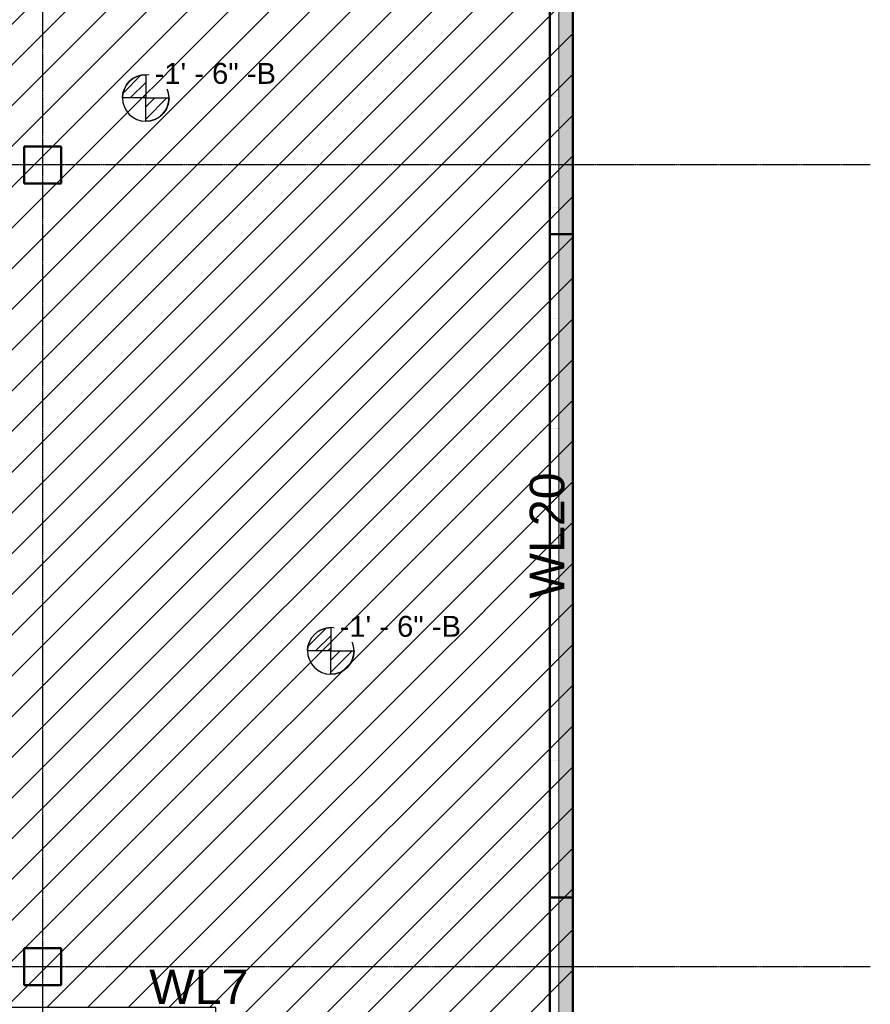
# Model space of a CAD drawing. Header units: inches. Extents: x -4126 to -1814, y 9773 to 12338.
# Tile 90 of 113: x -2183 to -1814, y 10823 to 11250. Entities that reach past the tile are written whole.
import ezdxf

# ---------------------------------------------------------------- set-up
doc = ezdxf.new("R2010")
doc.units = ezdxf.units.IN
doc.header["$MEASUREMENT"] = 0
doc.linetypes.add('Grid Line 1_2_', pattern=[0.875, 0.5, -0.125, 0.125, -0.125])
for name, color, linetype, lineweight in [('G-ANNO-DIMS', 111, 'Continuous', 9), ('S-COLS', 52, 'Continuous', 9), ('S-FNDN', 32, 'Continuous', 13), ('S-GRID', 1, 'Continuous', 9)]:
    doc.layers.add(name, color=color, linetype=linetype, lineweight=lineweight)
doc.layers.add('LOAD_HATCH', color=8, linetype='Continuous')
doc.layers.add('loads', color=1, linetype='Continuous')
doc.styles.add('Arial', font='Arial.ttf', dxfattribs={"height": 18})
doc.styles.add('Arial_2', font='arial.ttf', dxfattribs={"height": 9.070866})
pattern_1 = [(315, (22.173, 116.836), (0.027577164, 0.027577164), [])]
pattern_2 = [(315, (21.337, 114.336), (0.027577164, 0.027577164), [])]

# ---------------------------------------------------------------- blocks, each defined once
blk = doc.blocks.new('034100 - Precast Structural Concrete - Column - Corbels - 16_x16_-1702002-FRAMING PLAN - 1ST FLOOR')
at = {"layer": 'S-COLS'}
for p, q in [((-8.91, 8.98), (-8.98, 8.98)), ((-8.98, 8.98), (-8.98, -7.02)), ((6.94, 8.98), (-8.91, 8.98)), ((7.02, 8.98), (6.94, 8.98)), ((7.02, -7.02), (7.02, 8.98)), ((-8.98, -7.02), (-8.91, -7.02)), ((-8.91, -7.02), (6.94, -7.02)), ((6.94, -7.02), (7.02, -7.02))]:
    blk.add_line(p, q, dxfattribs=at)
at = {"layer": 'S-COLS', "lineweight": 50}
for p, q in [((-8.98, -7.02), (-8.98, 8.98)), ((-8.98, 8.98), (-8.91, 8.98)), ((-8.91, 8.98), (6.94, 8.98)), ((6.94, 8.98), (7.02, 8.98)), ((7.02, 8.98), (7.02, -7.02)), ((-8.91, -7.02), (-8.98, -7.02)), ((6.94, -7.02), (-8.91, -7.02)), ((7.02, -7.02), (6.94, -7.02))]:
    blk.add_line(p, q, dxfattribs=at)
blk = doc.blocks.new('034100 - Precast Structural Concrete - Column - Corbels - 16_x16_-1702019-FRAMING PLAN - 1ST FLOOR')
at = {"layer": 'S-COLS'}
for p, q in [((-8.91, 8.98), (-8.98, 8.98)), ((-8.98, 8.98), (-8.98, -7.02)), ((6.94, 8.98), (-8.91, 8.98)), ((7.02, 8.98), (6.94, 8.98)), ((7.02, -7.02), (7.02, 8.98)), ((-8.98, -7.02), (-8.91, -7.02)), ((-8.91, -7.02), (6.94, -7.02)), ((6.94, -7.02), (7.02, -7.02))]:
    blk.add_line(p, q, dxfattribs=at)
at = {"layer": 'S-COLS', "lineweight": 50}
for p, q in [((-8.98, -7.02), (-8.98, 8.98)), ((-8.98, 8.98), (-8.91, 8.98)), ((-8.91, 8.98), (6.94, 8.98)), ((6.94, 8.98), (7.02, 8.98)), ((7.02, 8.98), (7.02, -7.02)), ((-8.91, -7.02), (-8.98, -7.02)), ((6.94, -7.02), (-8.91, -7.02)), ((7.02, -7.02), (6.94, -7.02))]:
    blk.add_line(p, q, dxfattribs=at)
blk = doc.blocks.new('Spot Elevations - Símbolo de cota horizontal-V260-FRAMING PLAN - 1ST FLOOR')
at = {"layer": 'G-ANNO-DIMS'}
h = blk.add_hatch(dxfattribs=at)
h.set_pattern_fill('FP_65', color=256, style=0, pattern_type=2)
h.set_pattern_definition(pattern_1)
edge = h.paths.add_edge_path(flags=0)
edge.add_arc((0, 0), 0.1053, 0, 90, ccw=False)
edge.add_line((0.1053, 0), (0, 0))
edge.add_line((0, 0), (0, 0.1053))
h = blk.add_hatch(dxfattribs=at)
h.set_pattern_fill('FP_65', color=256, style=0, pattern_type=2)
h.set_pattern_definition(pattern_1)
edge = h.paths.add_edge_path(flags=0)
edge.add_arc((0, 0), 0.1053, 0, 90, ccw=False)
edge.add_line((0.1053, 0), (0, 0))
edge.add_line((0, 0), (0, 0.1053))
h = blk.add_hatch(dxfattribs=at)
h.set_pattern_fill('FP_65', color=256, style=0, pattern_type=2)
h.set_pattern_definition(pattern_1)
edge = h.paths.add_edge_path(flags=0)
edge.add_arc((0, 0), 0.1053, 180, 270, ccw=False)
edge.add_line((-0.1053, 0), (0, 0))
edge.add_line((0, 0), (0, -0.1053))
h = blk.add_hatch(dxfattribs=at)
h.set_pattern_fill('FP_65', color=256, style=0, pattern_type=2)
h.set_pattern_definition(pattern_1)
edge = h.paths.add_edge_path(flags=0)
edge.add_arc((0, 0), 0.1053, 180, 270, ccw=False)
edge.add_line((-0.1053, 0), (0, 0))
edge.add_line((0, 0), (0, -0.1053))
at = {"layer": 'G-ANNO-DIMS', "lineweight": 30}
for p, q in [((0, 0.1053), (0, 0)), ((0, 0), (-0.1053, 0)), ((0, 0), (0.1053, 0)), ((0, -0.1053), (0, 0))]:
    blk.add_line(p, q, dxfattribs=at)
blk.add_circle((0, 0), 0.1053, dxfattribs=at)
for start, end in [(360, 90), (180, 270)]:
    blk.add_arc((0, 0), 0.1053, start, end, dxfattribs=at)
blk = doc.blocks.new('Spot Elevations - Símbolo de cota horizontal-V277-FRAMING PLAN - 1ST FLOOR')
at = {"layer": 'G-ANNO-DIMS'}
h = blk.add_hatch(dxfattribs=at)
h.set_pattern_fill('FP_82', color=256, style=0, pattern_type=2)
h.set_pattern_definition(pattern_2)
edge = h.paths.add_edge_path(flags=0)
edge.add_arc((0, 0), 0.1053, 0, 90, ccw=False)
edge.add_line((0.1053, 0), (0, 0))
edge.add_line((0, 0), (0, 0.1053))
h = blk.add_hatch(dxfattribs=at)
h.set_pattern_fill('FP_82', color=256, style=0, pattern_type=2)
h.set_pattern_definition(pattern_2)
edge = h.paths.add_edge_path(flags=0)
edge.add_arc((0, 0), 0.1053, 0, 90, ccw=False)
edge.add_line((0.1053, 0), (0, 0))
edge.add_line((0, 0), (0, 0.1053))
h = blk.add_hatch(dxfattribs=at)
h.set_pattern_fill('FP_82', color=256, style=0, pattern_type=2)
h.set_pattern_definition(pattern_2)
edge = h.paths.add_edge_path(flags=0)
edge.add_arc((0, 0), 0.1053, 180, 270, ccw=False)
edge.add_line((-0.1053, 0), (0, 0))
edge.add_line((0, 0), (0, -0.1053))
h = blk.add_hatch(dxfattribs=at)
h.set_pattern_fill('FP_82', color=256, style=0, pattern_type=2)
h.set_pattern_definition(pattern_2)
edge = h.paths.add_edge_path(flags=0)
edge.add_arc((0, 0), 0.1053, 180, 270, ccw=False)
edge.add_line((-0.1053, 0), (0, 0))
edge.add_line((0, 0), (0, -0.1053))
at = {"layer": 'G-ANNO-DIMS', "lineweight": 30}
for p, q in [((0, 0.1053), (0, 0)), ((0, 0), (-0.1053, 0)), ((0, 0), (0.1053, 0)), ((0, -0.1053), (0, 0))]:
    blk.add_line(p, q, dxfattribs=at)
blk.add_circle((0, 0), 0.1053, dxfattribs=at)
for start, end in [(360, 90), (180, 270)]:
    blk.add_arc((0, 0), 0.1053, start, end, dxfattribs=at)

msp = doc.modelspace()

# ---------------------------------------------------------------- hatches: boundary and pattern name
at = {"layer": 'S-FNDN', "transparency": 33554483}
h = msp.add_hatch(color=256, dxfattribs=at)
h.paths.add_polyline_path([(-1943.324, 9891.189), (-1943.324, 10173.189), (-1949.324, 10173.189), (-1949.324, 10160.808), (-1953.324, 10160.808), (-1953.324, 10160.689), (-1949.324, 10160.648), (-1949.324, 10112.808), (-1953.324, 10112.808), (-1953.324, 10112.689), (-1949.324, 10112.648), (-1949.324, 10064.808), (-1953.324, 10064.808), (-1953.324, 10064.689), (-1949.324, 10064.648), (-1949.324, 10016.808), (-1953.324, 10016.808), (-1953.324, 10016.689), (-1949.324, 10016.648), (-1949.324, 9968.808), (-1953.324, 9968.808), (-1953.324, 9968.689), (-1949.324, 9968.648), (-1949.324, 9920.808), (-1953.324, 9920.808), (-1953.324, 9920.689), (-1949.324, 9920.648), (-1949.324, 9897.189), (-1953.324, 9897.189), (-1953.324, 9891.189), (-1949.324, 9891.189)], flags=0)
h.paths.add_polyline_path([(-1949.324, 10461.189), (-1943.324, 10461.189), (-1943.324, 10869.189), (-1949.324, 10869.189), (-1949.324, 10832.808), (-1953.324, 10832.808), (-1953.324, 10832.689), (-1949.324, 10832.648), (-1949.324, 10784.808), (-1953.324, 10784.808), (-1953.324, 10784.689), (-1949.324, 10784.648), (-1949.324, 10736.808), (-1953.324, 10736.808), (-1953.324, 10736.689), (-1949.324, 10736.648), (-1949.324, 10688.808), (-1953.324, 10688.808), (-1953.324, 10688.689), (-1949.324, 10688.648), (-1949.324, 10640.808), (-1953.324, 10640.808), (-1953.324, 10640.689), (-1949.324, 10640.648), (-1949.324, 10592.808), (-1953.324, 10592.808), (-1953.324, 10592.689), (-1949.324, 10592.648), (-1949.324, 10544.808), (-1953.324, 10544.808), (-1953.324, 10544.689), (-1949.324, 10544.648), (-1949.324, 10496.808), (-1953.324, 10496.808), (-1953.324, 10496.689), (-1949.324, 10496.648), (-1949.324, 10495.449)], flags=0)
h.paths.add_polyline_path([(-1943.324, 11157.189), (-1943.324, 11559.189), (-1949.324, 11559.189), (-1949.324, 11552.808), (-1953.324, 11552.808), (-1953.324, 11552.689), (-1949.324, 11552.648), (-1949.324, 11504.808), (-1953.324, 11504.808), (-1953.324, 11504.689), (-1949.324, 11504.648), (-1949.324, 11456.808), (-1953.324, 11456.808), (-1953.324, 11456.689), (-1949.324, 11456.648), (-1949.324, 11408.808), (-1953.324, 11408.808), (-1953.324, 11408.689), (-1949.324, 11408.648), (-1949.324, 11360.808), (-1953.324, 11360.808), (-1953.324, 11360.689), (-1949.324, 11360.648), (-1949.324, 11312.808), (-1953.324, 11312.808), (-1953.324, 11312.689), (-1949.324, 11312.648), (-1949.324, 11264.808), (-1953.324, 11264.808), (-1953.324, 11264.689), (-1949.324, 11264.648), (-1949.324, 11216.808), (-1953.324, 11216.808), (-1953.324, 11216.689), (-1949.324, 11216.648), (-1949.324, 11168.808), (-1953.324, 11168.808), (-1953.324, 11168.689), (-1949.324, 11168.648), (-1949.324, 11157.189)], flags=0)
h.paths.add_polyline_path([(-1949.324, 11847.189), (-1943.324, 11847.189), (-1943.324, 12087.189), (-1953.324, 12087.189), (-1953.324, 12080.689), (-1949.324, 12080.648), (-1949.324, 12032.808), (-1953.324, 12032.808), (-1953.324, 12032.689), (-1949.324, 12032.648), (-1949.324, 11984.808), (-1953.324, 11984.808), (-1953.324, 11984.689), (-1949.324, 11984.648), (-1949.324, 11936.808), (-1953.324, 11936.808), (-1953.324, 11936.689), (-1949.324, 11936.648), (-1949.324, 11888.808), (-1953.324, 11888.808), (-1953.324, 11888.689), (-1949.324, 11888.648), (-1949.324, 11887.449)], flags=0)
at = {"layer": 'S-FNDN', "lineweight": 5, "transparency": 33554483}
msp.add_hatch(color=256, dxfattribs=at).paths.add_polyline_path([(-1943.324, 10869.189), (-1943.324, 11157.189), (-1949.324, 11157.189), (-1949.324, 11120.808), (-1953.324, 11120.808), (-1953.324, 11120.689), (-1949.324, 11120.648), (-1949.324, 11072.808), (-1953.324, 11072.808), (-1953.324, 11072.689), (-1949.324, 11072.648), (-1949.324, 11024.808), (-1953.324, 11024.808), (-1953.324, 11024.689), (-1949.324, 11024.648), (-1949.324, 10976.808), (-1953.324, 10976.808), (-1953.324, 10976.689), (-1949.324, 10976.648), (-1949.324, 10928.808), (-1953.324, 10928.808), (-1953.324, 10928.689), (-1949.324, 10928.648), (-1949.324, 10880.808), (-1953.324, 10880.808), (-1953.324, 10880.689), (-1949.324, 10880.648), (-1949.324, 10869.189)], flags=0)

# ---------------------------------------------------------------- linework, layer by layer
at = {"layer": 'S-FNDN', "lineweight": 50}
for p, q in [((-1943.324, 12087.189), (-1943.324, 9891.189)), ((-1953.324, 9901.189), (-1953.324, 12077.189)), ((-1943.324, 11157.189), (-1953.324, 11157.189)), ((-1953.324, 10869.189), (-1943.324, 10869.189))]:
    msp.add_line(p, q, dxfattribs=at)
at = {"layer": 'S-FNDN'}
msp.add_line((-1949.324, 11985.189), (-1949.324, 9897.189), dxfattribs=at)
at = {"layer": 'S-GRID', "linetype": 'Grid Line 1_2_', "lineweight": 30}
for p, q in [((-2173.324, 9772.61), (-2173.324, 12288.555)), ((-1814.206, 11187.189), (-4076.95, 11187.189)), ((-1814.206, 10839.189), (-4076.95, 10839.189))]:
    msp.add_line(p, q, dxfattribs=at)

# ---------------------------------------------------------------- block references
at = {"layer": 'G-ANNO-DIMS', "lineweight": 30, "extrusion": (0, 0, -1), "xscale": 95.99999999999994, "yscale": 95.99999999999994, "zscale": 95.99999999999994, "rotation": 180}
for name, p in [('Spot Elevations - Símbolo de cota horizontal-V260-FRAMING PLAN - 1ST FLOOR', (2128.601, 11216.273)), ('Spot Elevations - Símbolo de cota horizontal-V277-FRAMING PLAN - 1ST FLOOR', (2048.319, 10976.273))]:
    msp.add_blockref(name, p, dxfattribs=at)
at = {"layer": 'S-COLS'}
for name, p, rotation in [('034100 - Precast Structural Concrete - Column - Corbels - 16_x16_-1702019-FRAMING PLAN - 1ST FLOOR', (-2174.308, 11186.205), 269.9999999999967), ('034100 - Precast Structural Concrete - Column - Corbels - 16_x16_-1702002-FRAMING PLAN - 1ST FLOOR', (-2172.339, 10840.174), 90.0000000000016)]:
    msp.add_blockref(name, p, dxfattribs=dict(at, rotation=rotation))

# ---------------------------------------------------------------- texts
at = {"layer": 'loads', "insert": (-1962, 10999), "char_height": 15, "width": 29.92125, "attachment_point": 1, "rotation": 90, "style": 'Arial'}
msp.add_mtext('WL20', dxfattribs=at)
at = {"layer": 'loads', "insert": (-2127.121, 10837.988), "char_height": 15, "width": 29.92125, "attachment_point": 1, "style": 'Arial'}
msp.add_mtext('WL7', dxfattribs=at)

# ---------------------------------------------------------------- next in the draw order: texts
at = {"layer": 'G-ANNO-DIMS', "char_height": 9.07087, "width": 62.85656, "attachment_point": 1, "line_spacing_factor": 0.941778, "style": 'Arial_2', "bg_fill": 3, "box_fill_scale": 1.25, "bg_fill_color": 256, "bg_fill_true_color": 13158600, "bg_fill_transparency": 0}
for insert in [(-2124.792, 11231.476), (-2044.509, 10991.476)]:
    msp.add_mtext('-1\' - 6" -B', dxfattribs=dict(at, insert=insert))

# ---------------------------------------------------------------- next in the draw order: hatches: boundary and pattern name
at = {"layer": 'LOAD_HATCH'}
h = msp.add_hatch(dxfattribs=at)
h.set_pattern_fill('ANSI31', color=256, scale=100, style=0)
h.paths.add_polyline_path([(-3819.324, 9901.189), (-3819.324, 10010.089), (-2098.262, 10010.089), (-2098.262, 10821.489), (-3401.049, 10821.489), (-3400.049, 11277.289), (-2098.262, 11277.289), (-2098.262, 12077.189), (-1943.324, 12077.189), (-1943.324, 9901.189)])

# ---------------------------------------------------------------- next in the draw order: linework, layer by layer
msp.add_lwpolyline([(-3400.049, 11277.289), (-2098.262, 11277.289), (-2098.262, 12077.189), (-1943.324, 12077.189), (-1943.324, 9901.189), (-3819.324, 9901.189), (-3819.324, 10010.089), (-2098.262, 10010.089), (-2098.262, 10821.489), (-3401.049, 10821.489)], close=True, dxfattribs=at)

doc.saveas('drawing.dxf')
